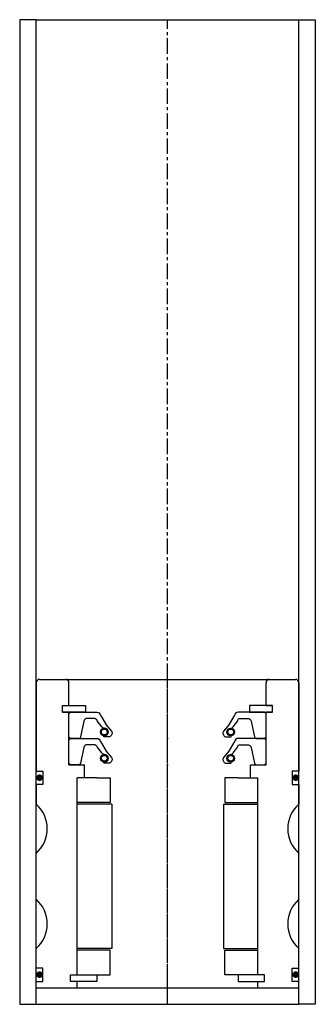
# Model space of a CAD drawing. Extents: x -45 to 45, y -10 to 290.
import ezdxf

# ---------------------------------------------------------------- set-up
doc = ezdxf.new("R2010")
doc.units = 0
doc.header["$LTSCALE"] = 0.15
doc.linetypes.add('CENTER', pattern=[50.8, 31.75, -6.35, 6.35, -6.35])
doc.layers.get('0').update_dxf_attribs({"linetype": 'CONTINUOUS'})
doc.layers.add('CENTER', color=9, linetype='CENTER')

msp = doc.modelspace()

# ---------------------------------------------------------------- linework, layer by layer
for p, q in [((-40, 290), (-45, 290)), ((-45, 290), (-45, -10)), ((-40, -10), (-40, 290)), ((-40, 290), (40, 290)), ((40, -10), (40, 290)), ((40, 290), (45, 290)), ((45, 290), (45, -10)), ((-40, 88), (-40, 61)), ((-39, 89), (39, 89)), ((-30, 81), (-30, 88)), ((30, 81), (30, 88)), ((40, 88), (40, 61)), ((-32, 79), (-32, 81)), ((-32, 81), (-30, 81)), ((-32, 79), (-32, 81)), ((-32, 81), (-30, 81)), ((-32, 79), (-32, 81)), ((-32, 81), (-30, 81)), ((-30, 81), (-25, 81)), ((-25, 81), (-25, 79)), ((30, 81), (25, 81)), ((25, 81), (25, 79)), ((30, 81), (32, 81)), ((32, 81), (30, 81)), ((32, 81), (30, 81)), ((32, 81), (30, 81)), ((32, 79), (32, 81)), ((32, 79), (32, 81)), ((32, 79), (32, 81)), ((32, 79), (32, 81)), ((-32, 79), (-30, 79)), ((-30, 79), (-32, 79)), ((-30, 79), (-32, 79)), ((-30, 63), (-30, 79)), ((-25, 79), (-30, 79)), ((25, 79), (30, 79)), ((30, 63), (30, 79)), ((30, 79), (32, 79)), ((32, 79), (30, 79)), ((30, 79), (32, 79)), ((30, 79), (32, 79)), ((-30, 63), (-25.25, 63)), ((-25.25, 59), (-25.25, 63)), ((25.25, 59), (25.25, 63)), ((25.25, 63), (30, 63)), ((-40, 61), (-38, 61)), ((-38, 61), (-38, 57)), ((40, 61), (38, 61)), ((38, 61), (38, 57)), ((-38, 57), (-40, 57)), ((-40, 57), (-40, 51)), ((-27.5, -1), (-27.5, 59)), ((-25.25, 59), (-27.5, 59)), ((-27.5, -1), (-27.5, 59)), ((-21.5, 59), (-27.5, 59)), ((-21.5, 59), (-17.5, 59)), ((-17.5, 59), (-17.5, 51.5)), ((21.5, 59), (17.5, 59)), ((17.5, 59), (17.5, 51.5)), ((21.5, 59), (27.5, 59)), ((25.25, 59), (27.5, 59)), ((27.5, -1), (27.5, 59)), ((27.5, -1), (27.5, 59)), ((38, 57), (40, 57)), ((40, 57), (40, 51)), ((-17.5, 51.5), (-27.5, 51.5)), ((-17, 51), (-27.5, 51)), ((-17, 51), (-17, 7)), ((17, 51), (17, 7)), ((17, 51), (27.5, 51)), ((17.5, 51.5), (27.5, 51.5)), ((-40, 22), (-40, 36)), ((40, 22), (40, 36)), ((-40, 1), (-40, 7)), ((-17, 7), (-27.5, 7)), ((-17.5, 6.5), (-27.5, 6.5)), ((-17.5, -1), (-17.5, 6.5)), ((17, 7), (27.5, 7)), ((17.5, -1), (17.5, 6.5)), ((17.5, 6.5), (27.5, 6.5)), ((40, 1), (40, 7)), ((-38, 1), (-40, 1)), ((-38, -3), (-38, 1)), ((38, -3), (38, 1)), ((38, 1), (40, 1)), ((-40, -5), (-40, -3)), ((-40, -3), (-38, -3)), ((-29.5, -3), (-29.5, -1)), ((-29.5, -1), (-27.5, -1)), ((-29.5, -3), (-29.5, -1)), ((-29.5, -1), (-27.5, -1)), ((-27.5, -3), (-29.5, -3)), ((-27.5, -3), (-29.5, -3)), ((-27.5, -1), (-21.5, -1)), ((-27.5, -5), (-27.5, -3)), ((-21.5, -3), (-27.5, -3)), ((-21.5, -1), (-21.5, -3)), ((-21.5, -1), (-17.5, -1)), ((21.5, -1), (17.5, -1)), ((27.5, -1), (21.5, -1)), ((21.5, -1), (21.5, -3)), ((21.5, -3), (27.5, -3)), ((29.5, -1), (27.5, -1)), ((29.5, -1), (27.5, -1)), ((27.5, -5), (27.5, -3)), ((27.5, -3), (29.5, -3)), ((27.5, -3), (29.5, -3)), ((29.5, -3), (29.5, -1)), ((29.5, -3), (29.5, -1)), ((40, -3), (38, -3)), ((40, -5), (40, -3)), ((-40, -5), (40, -5)), ((-45, -10), (-40, -10)), ((-40, -10), (40, -10)), ((45, -10), (40, -10))]:
    msp.add_line(p, q)
for points in [[(-30, 71.52), (-30, 78.52), (-29.5, 79.02), (-21.49, 79.02, -0.36857), (-20.51, 78.17), (-20.18, 77.76, 0.118812), (-20.09, 77.54), (-18.81, 75.36, -0.045671), (-18.76, 75.28), (-17.04, 73.19, -0.429276), (-17.5, 71.59, -0.114819), (-17.92, 71.48), (-19.24, 71.48, -1), (-19.24, 71.8, 1), (-19.24, 74.15, -0.279673), (-19.98, 74.59), (-21.41, 76.41, 0.323214), (-22.36, 77.1), (-24.45, 77.1, 0.376695), (-25.45, 76.23), (-26.46, 71.45, -0.377251), (-26.96, 71.01), (-29.5, 71.02)], [(30, 71.52), (30, 78.52), (29.5, 79.02), (21.49, 79.02, 0.36857), (20.5, 78.17), (20.18, 77.76, -0.118812), (20.09, 77.54), (18.81, 75.36, 0.045671), (18.76, 75.28), (17.03, 73.19, 0.429276), (17.5, 71.59, 0.114819), (17.92, 71.48), (19.24, 71.48, 1), (19.24, 71.8, -1), (19.24, 74.15, 0.279673), (19.98, 74.59), (21.41, 76.41, -0.461841), (21.86, 77.1), (24.45, 77.1, -0.376695), (25.45, 76.23), (26.46, 71.45, 0.377251), (26.96, 71.01), (29.5, 71.02)], [(-30, 63.51), (-30, 70.51), (-29.5, 71.01), (-21.49, 71.01, -0.36857), (-20.51, 70.17), (-20.18, 69.75, 0.118812), (-20.09, 69.53), (-18.81, 67.35, -0.045671), (-18.76, 67.27), (-17.04, 65.18, -0.429276), (-17.5, 63.58, -0.114819), (-17.92, 63.48), (-19.24, 63.48, -1), (-19.24, 63.79, 1), (-19.24, 66.14, -0.279673), (-19.98, 66.59), (-21.41, 68.41, 0.323214), (-22.36, 69.09), (-24.45, 69.09, 0.376695), (-25.45, 68.22), (-26.46, 63.44, -0.377251), (-26.96, 63), (-29.5, 63.01)], [(30, 63.51), (30, 70.51), (29.5, 71.01), (21.49, 71.01, 0.36857), (20.5, 70.17), (20.18, 69.75, -0.118812), (20.09, 69.53), (18.81, 67.35, 0.045671), (18.76, 67.27), (17.03, 65.18, 0.429276), (17.5, 63.58, 0.114819), (17.92, 63.48), (19.24, 63.48, 1), (19.24, 63.79, -1), (19.24, 66.14, 0.279673), (19.98, 66.59), (21.41, 68.41, -0.461841), (21.86, 69.09), (24.45, 69.09, -0.376695), (25.45, 68.22), (26.46, 63.44, 0.377251), (26.96, 63), (29.5, 63.01)]]:
    msp.add_lwpolyline(points, format="xyb", close=True)
at = {"const_width": 0.95}
for points in [[(-39.49, 59.04, 1), (-38.44, 59.04, 1)], [(38.51, 59.04, 1), (39.56, 59.04, 1)], [(-39.49, -0.96, 1), (-38.44, -0.96, 1)], [(38.51, -0.96, 1), (39.56, -0.96, 1)]]:
    msp.add_lwpolyline(points, format="xyb", close=True, dxfattribs=at)
for centre, radius in [((-19.24, 72.97), 1.17), ((-19.24, 72.97), 0.881), ((19.24, 72.97), 1.17), ((19.24, 72.97), 0.881), ((-19.24, 64.97), 1.17), ((19.24, 64.97), 1.17), ((-19.24, 64.97), 0.881), ((19.24, 64.97), 0.881)]:
    msp.add_circle(centre, radius)
for centre, radius, start, end in [((-39, 88), 1, 90, 180), ((-31, 88), 1, 0, 90), ((31, 88), 1, 90, 180), ((39, 88), 1, 0, 90), ((-46.61, 43.5), 10, 311.4096, 48.5904), ((46.61, 43.5), 10, 131.4096, 228.5904), ((-46.61, 14.5), 10, 311.4096, 48.5904), ((46.61, 14.5), 10, 131.4096, 228.5904)]:
    msp.add_arc(centre, radius, start, end)
for p in [(0, 71.02), (0, 63.01)]:
    msp.add_point(p)
at = {"layer": 'CENTER'}
for p, q in [((0, -10), (0, 290)), ((0, -5), (0, 89))]:
    msp.add_line(p, q, dxfattribs=at)

doc.saveas('drawing.dxf')
